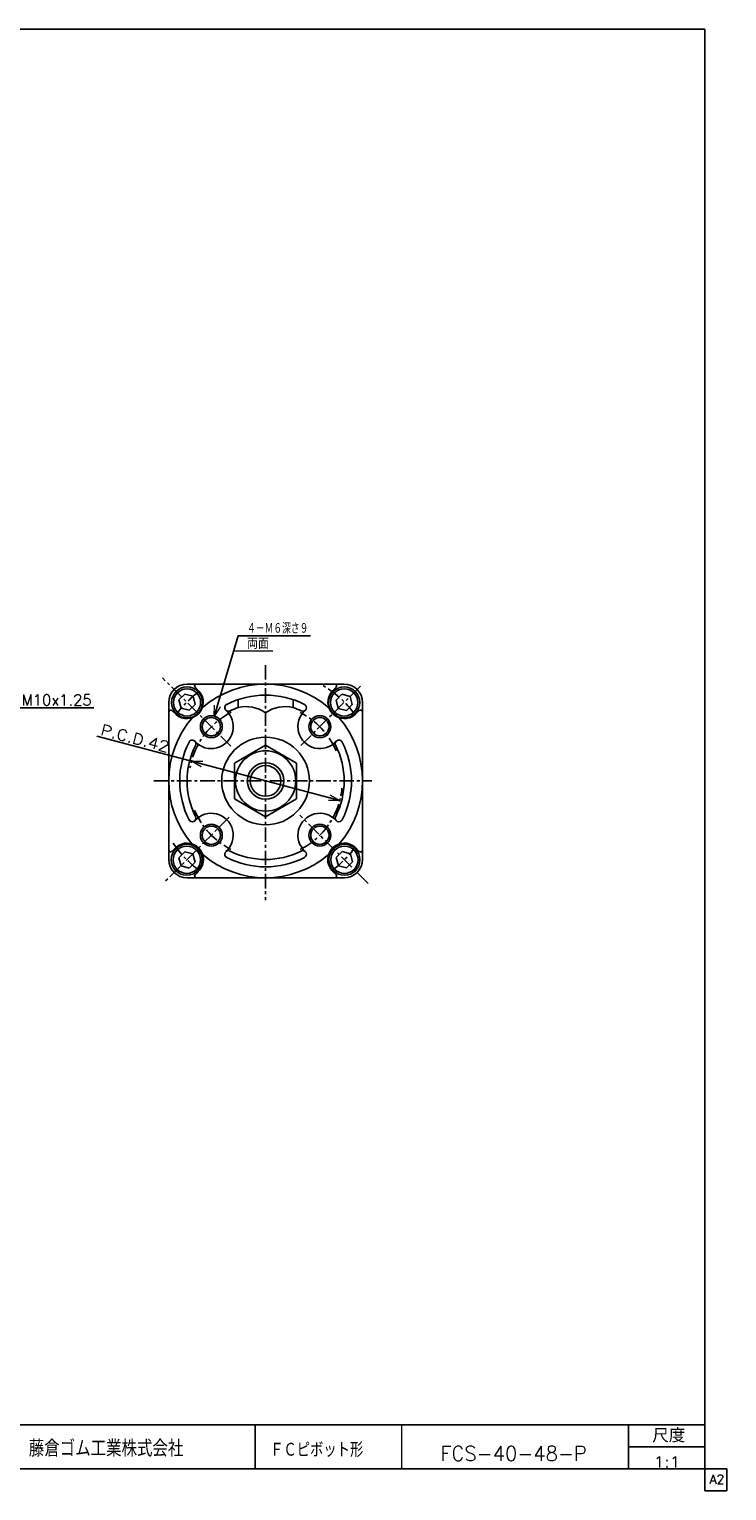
# Model space of a CAD drawing. Header units: millimetres. Extents: x -280 to 280, y -200 to 200.
# Tile 2 of 2: x 89 to 280, y -200 to 200. Entities that reach past the tile are written whole.
import ezdxf
from ezdxf.enums import TextEntityAlignment as Align

# ---------------------------------------------------------------- set-up
doc = ezdxf.new("R2010")
doc.units = ezdxf.units.MM
doc.header["$LTSCALE"] = 0.125
doc.linetypes.add('CENTER', pattern=[50.8, 31.75, -6.35, 6.35, -6.35])
doc.layers.add('Layer0001', color=7, linetype='Continuous')
doc.layers.add('ZUWAKU', color=7, linetype='Continuous')
doc.styles.add('dcStyle0', font='txt.shx', dxfattribs={"width": 0.75, "bigfont": 'bigfont'})

# ---------------------------------------------------------------- blocks, each defined once
blk = doc.blocks.new('DC_GROUP_Φ40_1')
at = {"color": 4, "linetype": 'Continuous', "lineweight": 18}
for p, q in [((133.01, -0.32), (136.12, -0.31)), ((135.7, -1.86), (133.01, -0.32)), ((133.01, -0.32), (135.91, -1.09))]:
    blk.add_line(p, q, dxfattribs=at)
blk = doc.blocks.new('DC_GROUP_Φ40_2')
at = {"color": 4, "linetype": 'Continuous', "lineweight": 18}
for p, q in [((173.62, -11.05), (170.51, -11.06)), ((173.62, -11.05), (170.72, -10.28)), ((170.92, -9.51), (173.62, -11.05))]:
    blk.add_line(p, q, dxfattribs=at)
blk = doc.blocks.new('DC_GROUP_Φ40_5')
at = {"color": 4, "linetype": 'Continuous', "lineweight": 18}
for p, q in [((139.28, 11.92), (139.37, 15.03)), ((139.28, 11.92), (140.14, 14.8)), ((140.91, 14.57), (139.28, 11.92))]:
    blk.add_line(p, q, dxfattribs=at)

msp = doc.modelspace()

# ---------------------------------------------------------------- linework, layer by layer
at = {"color": 4, "linetype": 'Continuous', "lineweight": 25}
for p, q in [((139.282, 11.92), (145.824, 33.945)), ((145.824, 33.945), (165.624, 33.945)), ((131.243, 18.061), (129.61, 16.428)), ((129.61, 16.428), (130.207, 14.197)), ((133.473, 17.463), (131.243, 18.061)), ((134.071, 15.233), (133.473, 17.463)), ((174.215, 17.994), (172.582, 16.361)), ((172.582, 16.361), (173.18, 14.131)), ((176.446, 17.397), (174.215, 17.994)), ((177.043, 15.166), (176.446, 17.397)), ((84.137, 14.314), (106.337, 14.314)), ((130.207, 14.197), (132.438, 13.6)), ((132.438, 13.6), (134.071, 15.233)), ((173.18, 14.131), (175.41, 13.533)), ((175.41, 13.533), (177.043, 15.166)), ((133.01, -0.32), (107.178, 6.506)), ((153.313, 4.079), (144.813, -0.829)), ((161.813, -0.829), (153.313, 4.079)), ((133.01, -0.32), (173.616, -11.051)), ((144.813, -0.829), (144.813, -10.644)), ((161.813, -10.644), (161.813, -0.829)), ((144.813, -10.644), (153.313, -15.551)), ((153.313, -15.551), (161.813, -10.644)), ((131.215, -25.1), (129.582, -26.733)), ((129.582, -26.733), (130.18, -28.964)), ((133.446, -25.698), (131.215, -25.1)), ((132.41, -29.562), (134.043, -27.929)), ((134.043, -27.929), (133.446, -25.698)), ((174.282, -25.072), (172.649, -26.705)), ((172.649, -26.705), (173.246, -28.936)), ((176.512, -25.67), (174.282, -25.072)), ((175.477, -29.534), (177.11, -27.901)), ((177.11, -27.901), (176.512, -25.67)), ((130.18, -28.964), (132.41, -29.562)), ((173.246, -28.936), (175.477, -29.534))]:
    msp.add_line(p, q, dxfattribs=at)
at = {"color": 4, "linetype": 'Continuous', "lineweight": 13}
msp.add_line((155.301, 29.774), (144.585, 29.774), dxfattribs=at)
at = {"color": 4, "linetype": 'CENTER', "lineweight": 25}
for p, q in [((153.313, 25.978), (153.313, -38.361)), ((162.978, 3.929), (179.461, 20.412)), ((122.712, -5.686), (182.351, -5.686))]:
    msp.add_line(p, q, dxfattribs=at)
at = {"color": 4, "linetype": 'Continuous', "lineweight": 25}
for centre, radius in [((131.813, 15.764), 4.25), ((174.813, 15.764), 4.25), ((131.813, 15.764), 3.73), ((174.813, 15.764), 3.73), ((153.313, -5.736), 8.25), ((153.313, -5.736), 5), ((153.313, -5.736), 4.2), ((131.746, -27.303), 4.25), ((131.746, -27.303), 3.73), ((174.879, -27.303), 4.25), ((174.879, -27.303), 3.73)]:
    msp.add_circle(centre, radius, dxfattribs=at)
for centre, start, end in [((147.797, 4.612), 56.52808, 101.44761), ((158.828, 4.612), 78.55239, 123.47192)]:
    msp.add_arc(centre, 10, start, end, dxfattribs=at)
at = {"layer": 'Layer0001', "color": 4, "linetype": 'CENTER', "lineweight": 25}
for p, q in [((143.832, 3.744), (125.09, 22.486)), ((143.365, -15.684), (125.92, -33.129)), ((181.365, -33.789), (162.639, -15.062))]:
    msp.add_line(p, q, dxfattribs=at)
at = {"layer": 'Layer0001', "color": 4, "linetype": 'Continuous', "lineweight": 25}
for p, q in [((131.813, 20.764), (174.813, 20.764)), ((134.03, 19.91), (135.164, 18.776)), ((145.813, 16.535), (145.813, 14.413)), ((160.813, 16.535), (160.813, 14.413)), ((171.461, 18.776), (172.595, 19.91)), ((126.813, 15.764), (126.813, -27.236)), ((127.666, 13.546), (128.799, 12.414)), ((177.825, 12.412), (178.959, 13.546)), ((179.813, 15.764), (179.813, -27.236)), ((127.666, -25.019), (128.8, -23.885)), ((177.825, -23.885), (178.959, -25.019)), ((134.03, -31.383), (135.016, -30.397)), ((171.461, -30.249), (172.595, -31.383)), ((131.813, -32.236), (174.813, -32.236))]:
    msp.add_line(p, q, dxfattribs=at)
for centre, radius in [((138.463, 9.113), 3), ((168.162, 9.113), 3), ((138.463, 9.113), 2.5), ((168.162, 9.113), 2.5), ((153.313, -5.736), 12), ((138.463, -20.586), 3), ((138.463, -20.586), 2.5), ((168.162, -20.586), 3), ((168.162, -20.586), 2.5)]:
    msp.add_circle(centre, radius, dxfattribs=at)
for centre, radius, start, end in [((131.813, 15.764), 5, 90, 180), ((134.384, 20.264), 0.5, 90, 225), ((153.313, -5.736), 26.5, 49.15565, 130.84435), ((172.242, 20.264), 0.5, 315, 90), ((174.813, 15.764), 5, 0, 90), ((131.746, 15.83), 4.5, 229.23058, 40.76942), ((153.313, -5.736), 23.5, 63.09753, 116.90247), ((174.879, 15.83), 4.5, 139.24222, 310.76942), ((127.313, 13.193), 0.5, 45, 180), ((138.463, 9.113), 6, 221.83153, 49.67269), ((143.132, 14.329), 1, 107.28383, 304.19713), ((153.313, -5.736), 21.5, 110.41621, 116.90247), ((153.313, -5.736), 21.5, 63.09753, 69.58379), ((168.162, 9.113), 6, 131.83153, 319.01513), ((163.493, 14.329), 1, 243.09753, 63.09753), ((179.313, 13.193), 0.5, 0, 135), ((153.313, -5.736), 26.5, 139.15565, 220.48704), ((153.313, -5.736), 26.5, 319.51296, 40.84435), ((153.313, -5.736), 23.5, 153.09753, 206.90247), ((133.248, 4.444), 1, 333.09753, 153.09753), ((173.378, 4.444), 1, 26.90247, 217.5756), ((153.313, -5.736), 23.5, 333.09753, 26.90247), ((153.313, -5.736), 21.5, 153.09753, 206.90247), ((153.313, -5.736), 21.5, 333.09753, 26.90247), ((133.248, -15.917), 1, 206.90247, 26.90247), ((138.463, -20.586), 6, 311.83153, 138.16847), ((168.162, -20.586), 6, 41.83153, 228.16847), ((173.378, -15.917), 1, 153.09753, 333.09753), ((131.813, -27.236), 4.5, 318.03737, 131.95492), ((174.813, -27.236), 4.5, 48.03737, 221.96263), ((127.313, -24.665), 0.5, 180, 315), ((131.813, -27.236), 5, 180, 270), ((153.313, -5.736), 26.5, 229.51296, 310.48704), ((143.132, -25.801), 1, 63.09753, 243.09753), ((153.313, -5.736), 23.5, 243.09753, 296.90247), ((153.313, -5.736), 21.5, 243.09753, 296.90247), ((163.493, -25.801), 1, 296.90247, 116.90247), ((174.813, -27.236), 5, 270, 0), ((179.313, -24.665), 0.5, 225, 0), ((134.384, -31.736), 0.5, 135, 270), ((172.242, -31.736), 0.5, 270, 45)]:
    msp.add_arc(centre, radius, start, end, dxfattribs=at)
at = {"layer": 'Layer0001', "color": 4, "linetype": 'CENTER', "lineweight": 25}
for radius, start, end in [(30.5, 36.51555, 60.32556), (30.5, 126.60707, 143.48394), (21, 116.56423, 170.12879), (21, 23.04299, 63.09753), (21, 296.90247, 354.54737), (21, 202.25226, 243.09753), (30.5, 213.8756, 233.47244), (30.5, 306.51555, 323.48445)]:
    msp.add_arc((153.313, -5.736), radius, start, end, dxfattribs=at)
at = {"layer": 'ZUWAKU', "color": 5, "linetype": 'Continuous', "lineweight": 25}
for p, q in [((273.5, 200), (-279.5, 200)), ((273.5, -200), (273.5, 200)), ((279.5, -194), (-279.5, -194)), ((279.5, -200), (279.5, -194)), ((279.5, -200), (273.5, -200))]:
    msp.add_line(p, q, dxfattribs=at)
at = {"layer": 'ZUWAKU', "color": 4, "linetype": 'Continuous', "lineweight": 25}
for p, q in [((82.5, -182), (273.5, -182)), ((150.5, -182), (150.5, -194)), ((252.635, -194), (252.635, -182)), ((252.635, -188), (273.5, -188))]:
    msp.add_line(p, q, dxfattribs=at)
at = {"layer": 'ZUWAKU', "color": 4, "linetype": 'Continuous', "lineweight": 13}
msp.add_line((190.5, -182), (190.5, -194), dxfattribs=at)

# ---------------------------------------------------------------- block references
at = {"linetype": 'Continuous'}
for name in ['DC_GROUP_Φ40_5', 'DC_GROUP_Φ40_1', 'DC_GROUP_Φ40_2']:
    msp.add_blockref(name, (0, 0), dxfattribs=at)

# ---------------------------------------------------------------- texts
at = {"color": 4, "style": 'dcStyle0'}
for s, height, width, p, p2 in [('４－Ｍ６深さ９', 3, 0.666667, (148.224, 34.545), (165.024, 34.545)), ('両面', 3, 0.833333, (148.229, 30.404), (154.229, 30.404)), ('M10x1.25', 3, 0.8, (86.537, 14.914), (105.737, 14.914)), ('FCS-40-48-P', 4, 0.91, (201.158, -191.795), (241.198, -191.795)), ('1:1', 3, 0.8, (259.526, -193.595), (266.726, -193.595))]:
    msp.add_text(s, height=height, dxfattribs=dict(at, width=width)).set_placement(p, p2, align=Align.FIT)
at = {"color": 4, "style": 'dcStyle0', "width": 0.8}
msp.add_text('P.C.D.42', height=3, rotation=-14.80275, dxfattribs=at).set_placement((107.911, 6.933), (126.474, 2.027), align=Align.FIT)
at = {"layer": 'ZUWAKU', "color": 4, "style": 'dcStyle0'}
for s, height, width, p, p2 in [('尺度', 3.8, 0.991667, (259.115, -186.78), (268.159, -186.78)), ('藤倉ゴム工業株式会社', 4.5, 0.783333, (88.513, -190.657), (130.813, -190.657)), ('ＦＣピボット形', 4, 0.758333, (154.56, -190.787), (180.04, -190.787))]:
    msp.add_text(s, height=height, dxfattribs=dict(at, width=width)).set_placement(p, p2, align=Align.FIT)
at = {"layer": 'ZUWAKU', "color": 7, "style": 'dcStyle0', "width": 0.8}
msp.add_text('A2', height=2.5, dxfattribs=at).set_placement((274.807, -198.125), (278.807, -198.125), align=Align.FIT)

doc.saveas('drawing.dxf')
